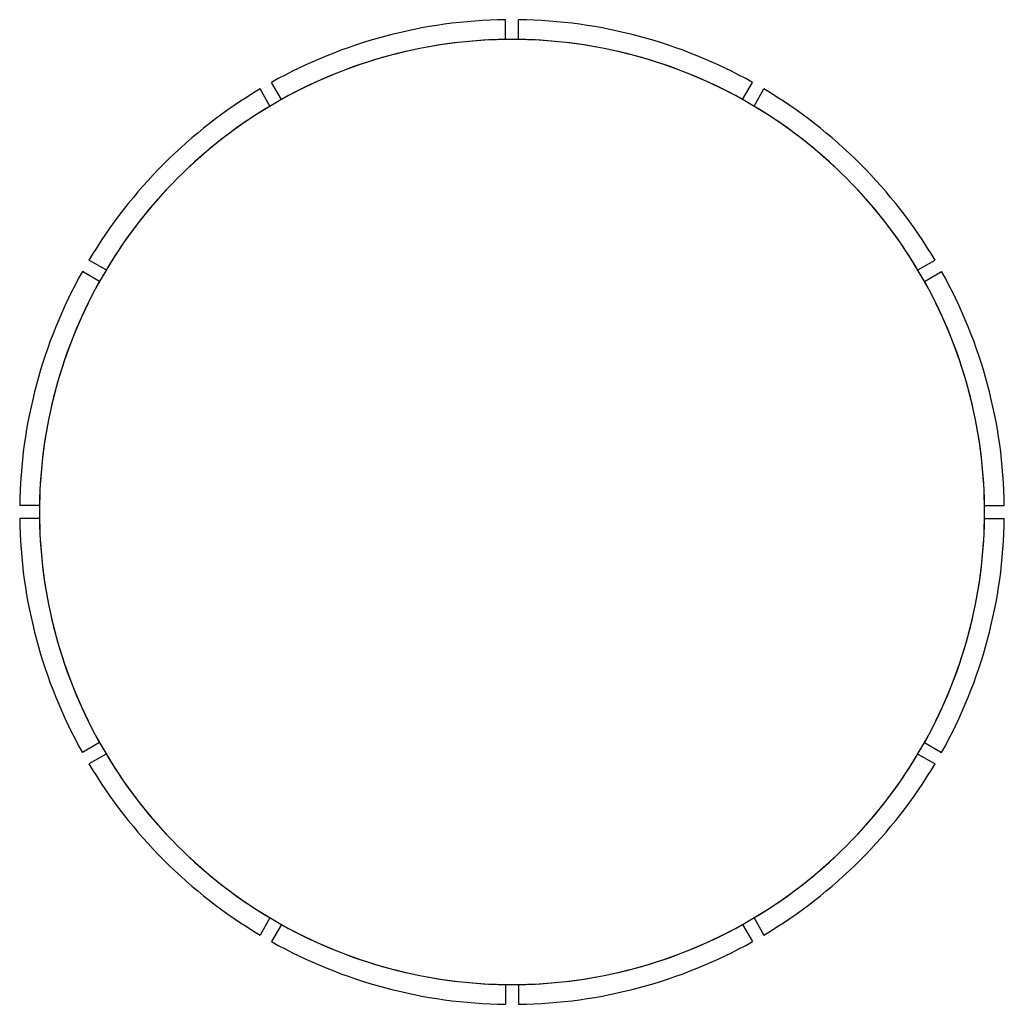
# Model space of a CAD drawing. Header units: millimetres. Extents: x -5974 to 5974, y -5974 to 5974.
import ezdxf

# ---------------------------------------------------------------- set-up
doc = ezdxf.new("R2010")
doc.units = ezdxf.units.MM

msp = doc.modelspace()

# ---------------------------------------------------------------- linework, layer by layer
for p, q in [((-80, 5734), (-80, 5974)), ((-80, 5734, 240), (-80, 5974, 240)), ((-80, 5734, 240), (-80, 5974, 240)), ((80, 5734), (80, 5974)), ((80, 5734, 240), (80, 5974, 240)), ((80, 5734, 240), (80, 5974, 240)), ((-2798, 5006), (-2918, 5214)), ((-2798, 5006, 240), (-2918, 5214, 240)), ((-2798, 5006, 240), (-2918, 5214, 240)), ((2798, 5006), (2918, 5214)), ((2798, 5006, 240), (2918, 5214, 240)), ((2798, 5006, 240), (2918, 5214, 240)), ((-2937, 4926), (-3057, 5134)), ((-2937, 4926, 240), (-3057, 5134, 240)), ((-2937, 4926, 240), (-3057, 5134, 240)), ((2937, 4926), (3057, 5134)), ((2937, 4926, 240), (3057, 5134, 240)), ((2937, 4926, 240), (3057, 5134, 240)), ((-4926, 2937), (-5134, 3057)), ((-4926, 2937, 240), (-5134, 3057, 240)), ((-4926, 2937, 240), (-5134, 3057, 240)), ((4926, 2937), (5134, 3057)), ((4926, 2937, 240), (5134, 3057, 240)), ((4926, 2937, 240), (5134, 3057, 240)), ((-5006, 2798), (-5214, 2918)), ((-5006, 2798, 240), (-5214, 2918, 240)), ((-5006, 2798, 240), (-5214, 2918, 240)), ((5006, 2798), (5214, 2918)), ((5006, 2798, 240), (5214, 2918, 240)), ((5006, 2798, 240), (5214, 2918, 240)), ((-5734, 80), (-5974, 80)), ((-5734, 80, 240), (-5974, 80, 240)), ((-5734, 80, 240), (-5974, 80, 240)), ((5734, 80), (5974, 80)), ((5734, 80, 240), (5974, 80, 240)), ((5734, 80, 240), (5974, 80, 240)), ((-5734, -80), (-5974, -80)), ((-5734, -80, 240), (-5974, -80, 240)), ((-5734, -80, 240), (-5974, -80, 240)), ((5734, -80), (5974, -80)), ((5734, -80, 240), (5974, -80, 240)), ((5734, -80, 240), (5974, -80, 240)), ((-5006, -2798), (-5214, -2918)), ((-5006, -2798, 240), (-5214, -2918, 240)), ((-5006, -2798, 240), (-5214, -2918, 240)), ((5006, -2798), (5214, -2918)), ((5006, -2798, 240), (5214, -2918, 240)), ((5006, -2798, 240), (5214, -2918, 240)), ((-4926, -2937), (-5134, -3057)), ((-4926, -2937, 240), (-5134, -3057, 240)), ((-4926, -2937, 240), (-5134, -3057, 240)), ((4926, -2937), (5134, -3057)), ((4926, -2937, 240), (5134, -3057, 240)), ((4926, -2937, 240), (5134, -3057, 240)), ((-2937, -4926), (-3057, -5134)), ((-2937, -4926, 240), (-3057, -5134, 240)), ((-2937, -4926, 240), (-3057, -5134, 240)), ((-2798, -5006), (-2918, -5214)), ((-2798, -5006, 240), (-2918, -5214, 240)), ((-2798, -5006, 240), (-2918, -5214, 240)), ((2798, -5006), (2918, -5214)), ((2798, -5006, 240), (2918, -5214, 240)), ((2798, -5006, 240), (2918, -5214, 240)), ((2937, -4926), (3057, -5134)), ((2937, -4926, 240), (3057, -5134, 240)), ((2937, -4926, 240), (3057, -5134, 240)), ((-80, -5734), (-80, -5974)), ((-80, -5734, 240), (-80, -5974, 240)), ((-80, -5734, 240), (-80, -5974, 240)), ((80, -5734), (80, -5974)), ((80, -5734, 240), (80, -5974, 240)), ((80, -5734, 240), (80, -5974, 240))]:
    msp.add_line(p, q)
for centre, radius, start, end in [((0, 0), 5975, 90.7672, 119.2328), ((0, 0, 240), 5975, 90.7672, 119.2328), ((0, 0, 240), 5975, 90.7672, 119.2328), ((0, 0), 5975, 60.7672, 89.2328), ((0, 0, 240), 5975, 60.7672, 89.2328), ((0, 0, 240), 5975, 60.7672, 89.2328), ((0, 0), 5735, 90, 120), ((0, 0), 5735, 90.7993, 119.2007), ((0, 0, 240), 5735, 90.7993, 119.2007), ((0, 0, 240), 5735, 90.7993, 119.2007), ((0, 0), 5735, 60, 90), ((0, 0), 5735, 60.7993, 89.2007), ((0, 0, 240), 5735, 60.7993, 89.2007), ((0, 0, 240), 5735, 60.7993, 89.2007), ((0, 0), 5975, 120.7672, 149.2328), ((0, 0, 240), 5975, 120.7672, 149.2328), ((0, 0, 240), 5975, 120.7672, 149.2328), ((0, 0), 5975, 30.7672, 59.2328), ((0, 0, 240), 5975, 30.7672, 59.2328), ((0, 0, 240), 5975, 30.7672, 59.2328), ((0, 0), 5735, 120, 150), ((0, 0), 5735, 120.7993, 149.2007), ((0, 0, 240), 5735, 120.7993, 149.2007), ((0, 0, 240), 5735, 120.7993, 149.2007), ((0, 0), 5735, 30, 60), ((0, 0), 5735, 30.7993, 59.2007), ((0, 0, 240), 5735, 30.7993, 59.2007), ((0, 0, 240), 5735, 30.7993, 59.2007), ((0, 0), 5975, 150.7672, 179.2328), ((0, 0, 240), 5975, 150.7672, 179.2328), ((0, 0, 240), 5975, 150.7672, 179.2328), ((0, 0), 5975, 0.7672, 29.2328), ((0, 0, 240), 5975, 0.7672, 29.2328), ((0, 0, 240), 5975, 0.7672, 29.2328), ((0, 0), 5735, 150, 180), ((0, 0), 5735, 150.7993, 179.2007), ((0, 0, 240), 5735, 150.7993, 179.2007), ((0, 0, 240), 5735, 150.7993, 179.2007), ((0, 0), 5735, 0, 30), ((0, 0), 5735, 0.7993, 29.2007), ((0, 0, 240), 5735, 0.7993, 29.2007), ((0, 0, 240), 5735, 0.7993, 29.2007), ((0, 0), 5735, 330, 0), ((0, 0), 5975, 180.7672, 209.2328), ((0, 0, 240), 5975, 180.7672, 209.2328), ((0, 0, 240), 5975, 180.7672, 209.2328), ((0, 0), 5735, 180, 210), ((0, 0), 5735, 180.7993, 209.2007), ((0, 0, 240), 5735, 180.7993, 209.2007), ((0, 0, 240), 5735, 180.7993, 209.2007), ((0, 0), 5735, 330.7993, 359.2007), ((0, 0, 240), 5735, 330.7993, 359.2007), ((0, 0, 240), 5735, 330.7993, 359.2007), ((0, 0), 5975, 330.7672, 359.2328), ((0, 0, 240), 5975, 330.7672, 359.2328), ((0, 0, 240), 5975, 330.7672, 359.2328), ((0, 0), 5735, 210, 240), ((0, 0), 5735, 300, 330), ((0, 0), 5735, 210.7993, 239.2007), ((0, 0, 240), 5735, 210.7993, 239.2007), ((0, 0, 240), 5735, 210.7993, 239.2007), ((0, 0), 5735, 300.7993, 329.2007), ((0, 0, 240), 5735, 300.7993, 329.2007), ((0, 0, 240), 5735, 300.7993, 329.2007), ((0, 0), 5975, 210.7672, 239.2328), ((0, 0, 240), 5975, 210.7672, 239.2328), ((0, 0, 240), 5975, 210.7672, 239.2328), ((0, 0), 5975, 300.7672, 329.2328), ((0, 0, 240), 5975, 300.7672, 329.2328), ((0, 0, 240), 5975, 300.7672, 329.2328), ((0, 0), 5735, 240, 270), ((0, 0), 5735, 240.7993, 269.2007), ((0, 0, 240), 5735, 240.7993, 269.2007), ((0, 0, 240), 5735, 240.7993, 269.2007), ((0, 0), 5735, 270, 300), ((0, 0), 5735, 270.7993, 299.2007), ((0, 0, 240), 5735, 270.7993, 299.2007), ((0, 0, 240), 5735, 270.7993, 299.2007), ((0, 0), 5975, 240.7672, 269.2328), ((0, 0, 240), 5975, 240.7672, 269.2328), ((0, 0, 240), 5975, 240.7672, 269.2328), ((0, 0), 5975, 270.7672, 299.2328), ((0, 0, 240), 5975, 270.7672, 299.2328), ((0, 0, 240), 5975, 270.7672, 299.2328)]:
    msp.add_arc(centre, radius, start, end)

doc.saveas('drawing.dxf')
